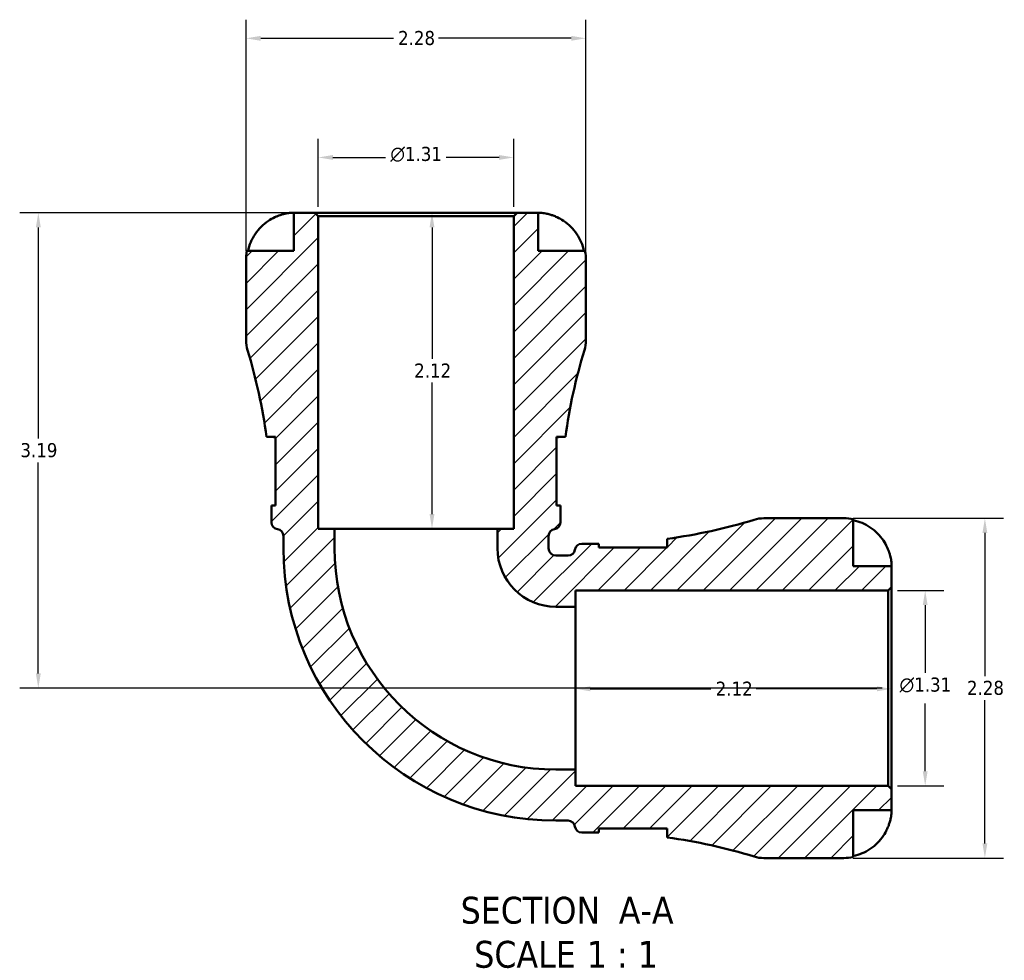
# Model space of a CAD drawing. Header units: inches. Extents: x 0.1 to 36.6, y 0.6 to 29.5.
# Tile 6 of 10: x 12.1 to 18.7, y 23.2 to 29.5. Entities that reach past the tile are written whole.
import ezdxf

# ---------------------------------------------------------------- set-up
doc = ezdxf.new("R2010")
doc.units = ezdxf.units.IN
doc.header["$MEASUREMENT"] = 0
for name, color, linetype, lineweight in [('Dimension (ANSI)', 7, 'Continuous', 25), ('Hatch (ANSI)', 7, 'Continuous', 18), ('Symbol (ANSI)', 7, 'Continuous', 25), ('Visible (ANSI)', 7, 'Continuous', 50)]:
    doc.layers.add(name, color=color, linetype=linetype, lineweight=lineweight)
doc.styles.add('Label Text (ANSI)', font='tahoma.ttf')
doc.styles.add('Note Text (ANSI)', font='tahoma.ttf')
doc.dimstyles.new('Default (ANSI)', dxfattribs={"dimtxt": 0.09448818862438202, "dimasz": 0.09842519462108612, "dimexe": 0.125, "dimexo": 0.0625, "dimgap": 0.03149606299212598, "dimtad": 0, "dimtih": 1, "dimtoh": 1, "dimrnd": 1e-08, "dimzin": 4, "dimdsep": 46, "dimtxsty": 'Note Text (ANSI)', "dimcen": 0.09, "dimdle": 0.3937007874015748, "dimclrd": 256, "dimclre": 256, "dimclrt": 5, "dimadec": 0, "dimazin": 1, "dimtfac": 1, "dimtofl": 0, "dimtmove": 0, "dimatfit": 3, "dimfxl": 1, "dimtolj": 1, "dimtzin": 4, "dimlwd": -1, "dimlwe": -1, "dimarcsym": 0})

# ---------------------------------------------------------------- blocks, each defined once
blk = doc.blocks.new('*D7')
at = {"layer": 'Defpoints', "color": 0, "transparency": 16777216}
for p in [(15.78185156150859, 24.99859492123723), (15.78185156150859, 24.9940313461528), (17.90185156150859, 24.99859492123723)]:
    blk.add_point(p, dxfattribs=at)
at = {"layer": 'Dimension (ANSI)', "transparency": 16777216}
for p, q in [((15.88027675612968, 24.9940313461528), (16.69057950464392, 24.9940313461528)), ((17.8034263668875, 24.9940313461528), (16.99312361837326, 24.9940313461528))]:
    blk.add_line(p, q, dxfattribs=at)
for points in [[(15.88027675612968, 25.01043554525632), (15.88027675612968, 24.97762714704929), (15.78185156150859, 24.9940313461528)], [(17.8034263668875, 25.01043554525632), (17.8034263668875, 24.97762714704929), (17.90185156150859, 24.9940313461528)]]:
    blk.add_solid(points, dxfattribs=at)
at = {"layer": 'Dimension (ANSI)', "color": 5, "transparency": 16777216, "insert": (16.72207556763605, 25.04225903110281), "char_height": 0.09448818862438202, "attachment_point": 1, "style": 'Note Text (ANSI)'}
blk.add_mtext('\\A1;2.12', dxfattribs=at)
blk = doc.blocks.new('*D8')
at = {"layer": 'Defpoints', "color": 0, "transparency": 16777216}
for p in [(17.58124132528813, 26.13859492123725), (17.58124132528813, 23.85859492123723), (18.52785815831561, 23.85859492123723)]:
    blk.add_point(p, dxfattribs=at)
at = {"layer": 'Dimension (ANSI)', "transparency": 16777216}
for p, q in [((17.64374132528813, 26.13859492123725), (18.65285815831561, 26.13859492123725)), ((18.52785815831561, 26.04016972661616), (18.52785815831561, 25.07949263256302)), ((18.52785815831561, 23.95702011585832), (18.52785815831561, 24.91769720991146)), ((17.64374132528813, 23.85859492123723), (18.65285815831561, 23.85859492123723))]:
    blk.add_line(p, q, dxfattribs=at)
for points in [[(18.51145395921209, 26.04016972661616), (18.54426235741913, 26.04016972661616), (18.52785815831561, 26.13859492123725)], [(18.5114539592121, 23.95702011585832), (18.54426235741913, 23.95702011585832), (18.52785815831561, 23.85859492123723)]]:
    blk.add_solid(points, dxfattribs=at)
at = {"layer": 'Dimension (ANSI)', "color": 5, "transparency": 16777216, "insert": (18.40757450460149, 25.04799656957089), "char_height": 0.09448818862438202, "attachment_point": 1, "style": 'Note Text (ANSI)'}
blk.add_mtext('\\A1;2.28', dxfattribs=at)
blk = doc.blocks.new('*D9')
at = {"layer": 'Defpoints', "color": 0, "transparency": 16777216}
for p in [(17.8790515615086, 25.65410673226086), (18.12728853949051, 25.65410673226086), (17.8790515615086, 24.34308311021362)]:
    blk.add_point(p, dxfattribs=at)
at = {"layer": 'Dimension (ANSI)', "transparency": 16777216}
for p, q in [((17.9415515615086, 25.65410673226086), (18.25228853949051, 25.65410673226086)), ((18.12728853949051, 25.55568153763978), (18.12728853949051, 25.10118329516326)), ((18.12728853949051, 24.44150830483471), (18.12728853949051, 24.89600654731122)), ((17.9415515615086, 24.34308311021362), (18.25228853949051, 24.34308311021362))]:
    blk.add_line(p, q, dxfattribs=at)
for points in [[(18.110884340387, 25.55568153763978), (18.14369273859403, 25.55568153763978), (18.12728853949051, 25.65410673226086)], [(18.110884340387, 24.44150830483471), (18.14369273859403, 24.44150830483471), (18.12728853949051, 24.34308311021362)]]:
    blk.add_solid(points, dxfattribs=at)
at = {"layer": 'Dimension (ANSI)', "color": 5, "transparency": 16777216, "insert": (17.95541294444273, 25.06968723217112), "char_height": 0.09448818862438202, "attachment_point": 1, "style": 'Note Text (ANSI)'}
blk.add_mtext('\\A1;{\\fAIGDT|b0|i0;\\H0.0945;\\ln}\\fTahoma|b0|i0;\\H0.0945;1.31', dxfattribs=at)
blk = doc.blocks.new('*D10')
at = {"layer": 'Defpoints', "color": 0, "transparency": 16777216}
for p in [(14.05633975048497, 28.5594957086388), (14.05633975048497, 28.16579492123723), (15.36736337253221, 28.16579492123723)]:
    blk.add_point(p, dxfattribs=at)
at = {"layer": 'Dimension (ANSI)', "transparency": 16777216}
for p, q in [((14.05633975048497, 28.22829492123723), (14.05633975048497, 28.6844957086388)), ((15.36736337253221, 28.22829492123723), (15.36736337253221, 28.6844957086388)), ((14.15476494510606, 28.5594957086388), (14.50847990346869, 28.5594957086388)), ((15.26893817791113, 28.5594957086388), (14.91522321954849, 28.5594957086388))]:
    blk.add_line(p, q, dxfattribs=at)
for points in [[(14.15476494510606, 28.57589990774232), (14.15476494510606, 28.54309150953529), (14.05633975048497, 28.5594957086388)], [(15.26893817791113, 28.57589990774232), (15.26893817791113, 28.54309150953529), (15.36736337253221, 28.5594957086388)]]:
    blk.add_solid(points, dxfattribs=at)
at = {"layer": 'Dimension (ANSI)', "color": 5, "transparency": 16777216, "insert": (14.53997596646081, 28.63058801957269), "char_height": 0.09448818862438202, "attachment_point": 1, "style": 'Note Text (ANSI)'}
blk.add_mtext('\\A1;{\\fAIGDT|b0|i0;\\H0.0945;\\ln}\\fTahoma|b0|i0;\\H0.0945;1.31', dxfattribs=at)
blk = doc.blocks.new('*D11')
at = {"layer": 'Defpoints', "color": 0, "transparency": 16777216}
for p in [(15.85185156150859, 29.35885909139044), (13.57185156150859, 27.86798468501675), (15.85185156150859, 27.86798468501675)]:
    blk.add_point(p, dxfattribs=at)
at = {"layer": 'Dimension (ANSI)', "transparency": 16777216}
for p, q in [((13.57185156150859, 27.93048468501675), (13.57185156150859, 29.48385909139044)), ((15.85185156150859, 27.93048468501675), (15.85185156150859, 29.48385909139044)), ((13.67027675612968, 29.35885909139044), (14.56007184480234, 29.35885909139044)), ((15.7534263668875, 29.35885909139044), (14.86363127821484, 29.35885909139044))]:
    blk.add_line(p, q, dxfattribs=at)
for points in [[(13.67027675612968, 29.37526329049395), (13.67027675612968, 29.34245489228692), (13.57185156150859, 29.35885909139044)], [(15.7534263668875, 29.37526329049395), (15.7534263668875, 29.34245489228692), (15.85185156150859, 29.35885909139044)]]:
    blk.add_solid(points, dxfattribs=at)
at = {"layer": 'Dimension (ANSI)', "color": 5, "transparency": 16777216, "insert": (14.59156790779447, 29.40826073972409), "char_height": 0.09448818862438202, "attachment_point": 1, "style": 'Note Text (ANSI)'}
blk.add_mtext('\\A1;2.28', dxfattribs=at)
blk = doc.blocks.new('*D12')
at = {"layer": 'Defpoints', "color": 0, "transparency": 16777216}
for p in [(14.03353975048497, 28.18859492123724), (12.17871500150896, 24.99859492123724), (17.9018515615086, 24.99859492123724)]:
    blk.add_point(p, dxfattribs=at)
at = {"layer": 'Dimension (ANSI)', "transparency": 16777216}
for p, q in [((13.97103975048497, 28.18859492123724), (12.05371500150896, 28.18859492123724)), ((12.17871500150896, 28.09016972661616), (12.17871500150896, 26.67430226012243)), ((12.17871500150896, 25.09702011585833), (12.17871500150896, 26.51288758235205)), ((17.8393515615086, 24.99859492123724), (12.05371500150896, 24.99859492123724))]:
    blk.add_line(p, q, dxfattribs=at)
for points in [[(12.16231080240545, 28.09016972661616), (12.19511920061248, 28.09016972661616), (12.17871500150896, 28.18859492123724)], [(12.16231080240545, 25.09702011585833), (12.19511920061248, 25.09702011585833), (12.17871500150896, 24.99859492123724)]]:
    blk.add_solid(points, dxfattribs=at)
at = {"layer": 'Dimension (ANSI)', "color": 5, "transparency": 16777216, "insert": (12.05839961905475, 26.64280619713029), "char_height": 0.09448818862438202, "attachment_point": 1, "style": 'Note Text (ANSI)'}
blk.add_mtext('\\A1;3.19', dxfattribs=at)
blk = doc.blocks.new('*D13')
at = {"layer": 'Defpoints', "color": 0, "transparency": 16777216}
for p in [(14.7118515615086, 28.18859492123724), (14.7118515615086, 26.06859492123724), (14.8193674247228, 26.06859492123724)]:
    blk.add_point(p, dxfattribs=at)
at = {"layer": 'Dimension (ANSI)', "transparency": 16777216}
for p, q in [((14.8193674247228, 28.09016972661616), (14.8193674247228, 27.20831866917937)), ((14.8193674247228, 26.16702011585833), (14.8193674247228, 27.04887117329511))]:
    blk.add_line(p, q, dxfattribs=at)
for points in [[(14.80296322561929, 28.09016972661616), (14.83577162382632, 28.09016972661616), (14.8193674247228, 28.18859492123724)], [(14.80296322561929, 26.16702011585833), (14.83577162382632, 26.16702011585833), (14.8193674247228, 26.06859492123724)]]:
    blk.add_solid(points, dxfattribs=at)
at = {"layer": 'Dimension (ANSI)', "color": 5, "transparency": 16777216, "insert": (14.69959143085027, 27.17682260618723), "char_height": 0.09448818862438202, "attachment_point": 1, "style": 'Note Text (ANSI)'}
blk.add_mtext('\\A1;2.12', dxfattribs=at)

msp = doc.modelspace()

# ---------------------------------------------------------------- hatches: boundary and pattern name
at = {"layer": 'Hatch (ANSI)'}
h = msp.add_hatch(dxfattribs=at)
h.set_pattern_fill('ANSI31', color=256, scale=0.9999999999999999, style=0)
h.set_pattern_definition([(45, (0, 0), (-0.08838834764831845, 0.08838834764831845), [])])
edge = h.paths.add_edge_path()
edge.add_ellipse((17.04614315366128, 24.08659492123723), major_axis=(0.2179862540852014, -0.06682808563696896), ratio=1, start_angle=270, end_angle=287.0439778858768)
edge.add_line((17.04614315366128, 23.85859492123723), (17.58124132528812, 23.85859492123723))
edge.add_ellipse((17.58124132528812, 24.17920515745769), major_axis=(0.3206102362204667, 2.708872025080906e-45), ratio=1, start_angle=270, end_angle=281.5369590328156)
edge.add_line((17.64536337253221, 23.86507256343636), (17.64536337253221, 24.1792051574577))
edge.add_line((17.64536337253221, 24.1792051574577), (17.90185156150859, 24.1792051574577))
edge.add_line((17.90185156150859, 24.1792051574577), (17.90185156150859, 24.32028311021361))
edge.add_line((17.90185156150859, 24.32028311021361), (17.87905156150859, 24.34308311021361))
edge.add_line((17.87905156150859, 24.34308311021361), (15.78185156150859, 24.34308311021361))
edge.add_line((15.78185156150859, 24.34308311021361), (15.78185156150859, 24.45233507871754))
edge.add_line((15.78185156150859, 24.45233507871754), (15.65055156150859, 24.45233507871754))
edge.add_ellipse((15.65055156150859, 25.93729492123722), major_axis=(-1.484959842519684, -1.748382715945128e-16), ratio=1, start_angle=0, end_angle=90, ccw=False)
edge.add_line((14.1655917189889, 25.93729492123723), (14.1655917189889, 26.06859492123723))
edge.add_line((14.1655917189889, 26.06859492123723), (14.05633975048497, 26.06859492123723))
edge.add_line((14.05633975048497, 26.06859492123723), (14.05633975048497, 28.16579492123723))
edge.add_line((14.05633975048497, 28.16579492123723), (14.03353975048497, 28.18859492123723))
edge.add_line((14.03353975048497, 28.18859492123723), (13.89246179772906, 28.18859492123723))
edge.add_line((13.89246179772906, 28.18859492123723), (13.89246179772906, 27.93210673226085))
edge.add_line((13.89246179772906, 27.93210673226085), (13.57832920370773, 27.93210673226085))
edge.add_ellipse((13.89246179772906, 27.86798468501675), major_axis=(-0.06412204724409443, -0.3141325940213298), ratio=1, start_angle=270, end_angle=281.5369590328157)
edge.add_line((13.57185156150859, 27.86798468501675), (13.57185156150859, 27.33288651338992))
edge.add_ellipse((13.79985156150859, 27.33288651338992), major_axis=(-6.993530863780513e-16, -0.2279999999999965), ratio=1, start_angle=270, end_angle=287.0439778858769)
edge.add_ellipse((10.07740346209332, 26.19169492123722), major_axis=(1.074363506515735, -3.50446184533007), ratio=1, start_angle=80.6739925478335, end_angle=90, ccw=False)
edge.add_line((13.70964673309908, 26.68395358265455), (13.76907203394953, 26.68395358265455))
edge.add_line((13.76907203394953, 26.68395358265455), (13.76907203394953, 26.22509531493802))
edge.add_line((13.76907203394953, 26.22509531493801), (13.74269938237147, 26.22509531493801))
edge.add_ellipse((10.07740346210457, 26.1916949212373), major_axis=(0.03340039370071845, -3.665295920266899), ratio=1, start_angle=89.4779006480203, end_angle=90, ccw=False)
edge.add_line((13.74285156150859, 26.19169492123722), (13.74285156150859, 26.11009492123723))
edge.add_ellipse((13.78845156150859, 26.11009492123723), major_axis=(1.828316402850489e-43, -0.04560000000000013), ratio=1, start_angle=270, end_angle=352.8192442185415)
edge.add_ellipse((13.77705156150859, 26.01961022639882), major_axis=(0.04524234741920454, -0.005700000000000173), ratio=1, start_angle=7.180755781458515, end_angle=90, ccw=False)
edge.add_line((13.82265156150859, 26.01961022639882), (13.82265156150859, 25.93729492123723))
edge.add_ellipse((15.65055156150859, 25.93729492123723), major_axis=(3.496765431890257e-16, -1.827900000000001), ratio=1, start_angle=270, end_angle=360)
edge.add_line((15.65055156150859, 24.10939492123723), (15.73286686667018, 24.10939492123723))
edge.add_ellipse((15.73286686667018, 24.06379492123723), major_axis=(0.04560000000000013, 2.617520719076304e-46), ratio=1, start_angle=7.180755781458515, end_angle=90, ccw=False)
edge.add_ellipse((15.82335156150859, 24.07519492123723), major_axis=(0.005700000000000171, -0.04524234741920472), ratio=1, start_angle=270, end_angle=352.8192442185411)
edge.add_line((15.82335156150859, 24.02959492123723), (15.90495156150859, 24.02959492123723))
edge.add_ellipse((15.90495156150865, 20.36414682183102), major_axis=(3.665448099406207, 5.822114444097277e-14), ratio=1, start_angle=89.4779006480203, end_angle=90, ccw=False)
edge.add_line((15.93835195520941, 24.02944274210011), (15.93835195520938, 24.05581539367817))
edge.add_line((15.93835195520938, 24.05581539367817), (16.39721022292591, 24.05581539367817))
edge.add_line((16.39721022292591, 24.05581539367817), (16.39721022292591, 23.99639009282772))
edge.add_ellipse((15.90495156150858, 20.36414682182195), major_axis=(3.63224327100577, -0.4922586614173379), ratio=1, start_angle=80.6739925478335, end_angle=90, ccw=False)
edge = h.paths.add_edge_path()
edge.add_ellipse((17.04614315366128, 25.91059492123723), major_axis=(-0.228, 3.496765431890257e-16), ratio=1, start_angle=270, end_angle=287.0439778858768)
edge.add_ellipse((15.90495156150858, 29.6330430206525), major_axis=(-3.50446184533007, -1.074363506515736), ratio=1, start_angle=80.6739925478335, end_angle=90, ccw=False)
edge.add_line((16.39721022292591, 26.00079974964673), (16.39721022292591, 25.94137444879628))
edge.add_line((16.39721022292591, 25.94137444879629), (15.93835195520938, 25.94137444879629))
edge.add_line((15.93835195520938, 25.94137444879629), (15.93835195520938, 25.96774710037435))
edge.add_ellipse((15.90495156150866, 29.63304302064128), major_axis=(-3.665295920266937, -0.03340039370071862), ratio=1, start_angle=89.4779006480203, end_angle=90, ccw=False)
edge.add_line((15.90495156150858, 25.96759492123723), (15.82335156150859, 25.96759492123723))
edge.add_ellipse((15.82335156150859, 25.92199492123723), major_axis=(-0.04560000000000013, 2.617520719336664e-46), ratio=1, start_angle=270, end_angle=352.8192442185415)
edge.add_ellipse((15.73286686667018, 25.93339492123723), major_axis=(-0.005700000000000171, -0.04524234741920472), ratio=1, start_angle=7.180755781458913, end_angle=90, ccw=False)
edge.add_line((15.73286686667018, 25.88779492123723), (15.65055156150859, 25.88779492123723))
edge.add_ellipse((15.65055156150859, 25.93729492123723), major_axis=(-0.04950000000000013, 5.245148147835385e-16), ratio=1, start_angle=1.1937117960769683e-12, end_angle=90, ccw=False)
edge.add_line((15.60105156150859, 25.93729492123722), (15.60105156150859, 26.01961022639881))
edge.add_ellipse((15.64665156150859, 26.01961022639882), major_axis=(-7.618802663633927e-42, 0.04560000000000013), ratio=1, start_angle=7.180755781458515, end_angle=90, ccw=False)
edge.add_ellipse((15.63525156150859, 26.11009492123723), major_axis=(0.04524234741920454, 0.005700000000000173), ratio=1, start_angle=270, end_angle=352.8192442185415)
edge.add_line((15.68085156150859, 26.11009492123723), (15.68085156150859, 26.19169492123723))
edge.add_ellipse((19.34629966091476, 26.19169492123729), major_axis=(-5.839598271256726e-14, 3.665448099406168), ratio=1, start_angle=89.4779006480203, end_angle=90, ccw=False)
edge.add_line((15.68100374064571, 26.22509531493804), (15.65463108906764, 26.22509531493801))
edge.add_line((15.65463108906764, 26.22509531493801), (15.65463108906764, 26.68395358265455))
edge.add_line((15.65463108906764, 26.68395358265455), (15.7140563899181, 26.68395358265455))
edge.add_ellipse((19.34629966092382, 26.19169492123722), major_axis=(0.4922586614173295, 3.632243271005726), ratio=1, start_angle=80.6739925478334, end_angle=90, ccw=False)
edge.add_ellipse((15.62385156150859, 27.33288651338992), major_axis=(0.2179862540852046, -0.06682808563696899), ratio=0.9999999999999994, start_angle=0, end_angle=17.04397788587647)
edge.add_line((15.85185156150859, 27.33288651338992), (15.85185156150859, 27.86798468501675))
edge.add_ellipse((15.53124132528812, 27.86798468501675), major_axis=(1.548811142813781e-39, 0.3206102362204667), ratio=1, start_angle=270, end_angle=281.5369590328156)
edge.add_line((15.84537391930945, 27.93210673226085), (15.53124132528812, 27.93210673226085))
edge.add_line((15.53124132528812, 27.93210673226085), (15.53124132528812, 28.18859492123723))
edge.add_line((15.53124132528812, 28.18859492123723), (15.39016337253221, 28.18859492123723))
edge.add_line((15.39016337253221, 28.18859492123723), (15.36736337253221, 28.16579492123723))
edge.add_line((15.36736337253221, 28.16579492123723), (15.36736337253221, 26.06859492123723))
edge.add_line((15.36736337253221, 26.06859492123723), (15.25811140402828, 26.06859492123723))
edge.add_line((15.25811140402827, 26.06859492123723), (15.25811140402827, 25.93729492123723))
edge.add_ellipse((15.65055156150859, 25.93729492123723), major_axis=(3.496765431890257e-16, -0.3924401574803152), ratio=1, start_angle=270, end_angle=359.9999999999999)
edge.add_line((15.65055156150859, 25.54485476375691), (15.78185156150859, 25.54485476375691))
edge.add_line((15.78185156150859, 25.54485476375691), (15.78185156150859, 25.65410673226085))
edge.add_line((15.78185156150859, 25.65410673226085), (17.87905156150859, 25.65410673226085))
edge.add_line((17.87905156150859, 25.65410673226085), (17.90185156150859, 25.67690673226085))
edge.add_line((17.90185156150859, 25.67690673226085), (17.90185156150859, 25.81798468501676))
edge.add_line((17.90185156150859, 25.81798468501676), (17.64536337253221, 25.81798468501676))
edge.add_line((17.64536337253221, 25.81798468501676), (17.64536337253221, 26.13211727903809))
edge.add_ellipse((17.58124132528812, 25.81798468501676), major_axis=(-0.3141325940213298, 0.06412204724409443), ratio=1, start_angle=270, end_angle=281.5369590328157)
edge.add_line((17.58124132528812, 26.13859492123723), (17.04614315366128, 26.13859492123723))

# ---------------------------------------------------------------- linework, layer by layer
at = {"layer": 'Visible (ANSI)'}
for p, q in [((14.03353975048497, 28.18859492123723), (13.89246179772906, 28.18859492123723)), ((13.89246179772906, 28.18859492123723), (13.89246179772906, 27.93210673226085)), ((14.05633975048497, 28.16579492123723), (14.03353975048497, 28.18859492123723)), ((15.39016337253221, 28.18859492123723), (14.03353975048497, 28.18859492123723)), ((14.05633975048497, 26.06859492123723), (14.05633975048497, 28.16579492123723)), ((14.05633975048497, 28.16579492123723), (15.36736337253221, 28.16579492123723)), ((15.39016337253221, 28.18859492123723), (15.36736337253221, 28.16579492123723)), ((15.36736337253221, 28.16579492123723), (15.36736337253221, 26.06859492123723)), ((15.53124132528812, 28.18859492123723), (15.39016337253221, 28.18859492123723)), ((15.53124132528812, 27.93210673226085), (15.53124132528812, 28.18859492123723)), ((13.89246179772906, 27.93210673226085), (13.57832920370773, 27.93210673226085)), ((15.84537391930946, 27.93210673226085), (15.53124132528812, 27.93210673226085)), ((13.57185156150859, 27.86798468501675), (13.57185156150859, 27.33288651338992)), ((15.85185156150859, 27.33288651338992), (15.85185156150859, 27.86798468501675)), ((13.70964673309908, 26.68395358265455), (13.76907203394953, 26.68395358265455)), ((13.76907203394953, 26.68395358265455), (13.76907203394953, 26.22509531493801)), ((15.65463108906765, 26.22509531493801), (15.65463108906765, 26.68395358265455)), ((15.65463108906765, 26.68395358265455), (15.7140563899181, 26.68395358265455)), ((13.76907203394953, 26.22509531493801), (13.74269938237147, 26.22509531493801)), ((15.68100374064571, 26.22509531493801), (15.65463108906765, 26.22509531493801)), ((13.74285156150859, 26.19169492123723), (13.74285156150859, 26.11009492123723)), ((15.68085156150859, 26.11009492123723), (15.68085156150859, 26.19169492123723)), ((17.58124132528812, 26.13859492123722), (17.04614315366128, 26.13859492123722)), ((17.64536337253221, 25.81798468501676), (17.64536337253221, 26.13211727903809)), ((14.16559171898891, 26.06859492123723), (14.05633975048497, 26.06859492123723)), ((14.16559171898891, 25.93729492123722), (14.16559171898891, 26.06859492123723)), ((15.25811140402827, 26.06859492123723), (14.16559171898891, 26.06859492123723)), ((15.36736337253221, 26.06859492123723), (15.25811140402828, 26.06859492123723)), ((15.25811140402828, 26.06859492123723), (15.25811140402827, 25.93729492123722)), ((13.82265156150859, 26.01961022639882), (13.82265156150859, 25.93729492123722)), ((15.60105156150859, 25.93729492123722), (15.60105156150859, 26.01961022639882)), ((15.90495156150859, 25.96759492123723), (15.82335156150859, 25.96759492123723)), ((15.93835195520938, 25.94137444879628), (15.93835195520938, 25.96774710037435)), ((16.39721022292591, 26.00079974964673), (16.39721022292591, 25.94137444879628)), ((16.39721022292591, 25.94137444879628), (15.93835195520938, 25.94137444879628)), ((15.73286686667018, 25.88779492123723), (15.65055156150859, 25.88779492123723)), ((17.90185156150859, 25.81798468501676), (17.64536337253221, 25.81798468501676)), ((17.90185156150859, 25.67690673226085), (17.90185156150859, 25.81798468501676)), ((15.78185156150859, 25.54485476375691), (15.78185156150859, 25.65410673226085)), ((15.78185156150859, 25.65410673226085), (17.87905156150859, 25.65410673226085)), ((17.87905156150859, 25.65410673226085), (17.90185156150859, 25.67690673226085)), ((17.87905156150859, 25.65410673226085), (17.87905156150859, 24.34308311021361)), ((17.90185156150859, 24.32028311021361), (17.90185156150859, 25.67690673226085)), ((15.65055156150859, 25.54485476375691), (15.78185156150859, 25.54485476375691)), ((15.78185156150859, 24.45233507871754), (15.78185156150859, 25.54485476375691)), ((15.78185156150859, 24.45233507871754), (15.65055156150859, 24.45233507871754)), ((15.78185156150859, 24.34308311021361), (15.78185156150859, 24.45233507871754)), ((17.87905156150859, 24.34308311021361), (15.78185156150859, 24.34308311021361)), ((17.90185156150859, 24.32028311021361), (17.87905156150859, 24.34308311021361)), ((17.90185156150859, 24.1792051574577), (17.90185156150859, 24.32028311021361)), ((17.64536337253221, 23.86507256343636), (17.64536337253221, 24.1792051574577)), ((17.64536337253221, 24.1792051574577), (17.90185156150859, 24.1792051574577)), ((15.65055156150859, 24.10939492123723), (15.73286686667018, 24.10939492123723)), ((15.93835195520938, 24.02944274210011), (15.93835195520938, 24.05581539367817)), ((15.93835195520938, 24.05581539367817), (16.39721022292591, 24.05581539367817)), ((16.39721022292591, 24.05581539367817), (16.39721022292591, 23.99639009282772)), ((15.82335156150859, 24.02959492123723), (15.90495156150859, 24.02959492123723)), ((17.04614315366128, 23.85859492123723), (17.58124132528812, 23.85859492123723))]:
    msp.add_line(p, q, dxfattribs=at)
for centre, radius, start, end in [((13.89246179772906, 27.86798468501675), 0.3206102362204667, 168.4630409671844, 180), ((15.53124132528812, 27.86798468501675), 0.3206102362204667, 0, 11.53695903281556), ((13.79985156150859, 27.33288651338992), 0.2279999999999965, 180, 197.0439778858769), ((15.62385156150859, 27.33288651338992), 0.228000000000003, 342.9560221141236, 0), ((10.07740346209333, 26.19169492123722), 3.665448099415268, 7.717970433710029, 17.0439778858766), ((19.34629966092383, 26.19169492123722), 3.665448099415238, 162.9560221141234, 172.2820295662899), ((10.07740346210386, 26.19169492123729), 3.665448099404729, 0, 0.522099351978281), ((19.3462996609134, 26.19169492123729), 3.665448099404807, 179.4779006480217, 180), ((13.78845156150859, 26.11009492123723), 0.04560000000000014, 180, 262.8192442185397), ((15.63525156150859, 26.11009492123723), 0.04560000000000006, 277.1807557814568, 0), ((15.90495156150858, 29.63304302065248), 3.665448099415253, 277.7179704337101, 287.0439778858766), ((17.04614315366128, 25.91059492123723), 0.228, 90, 107.0439778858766), ((17.58124132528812, 25.81798468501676), 0.3206102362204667, 78.46304096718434, 90), ((13.77705156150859, 26.01961022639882), 0.04560000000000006, 0, 82.81924421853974), ((15.64665156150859, 26.01961022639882), 0.04560000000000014, 97.1807557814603, 180), ((15.82335156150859, 25.92199492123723), 0.04560000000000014, 90, 172.8192442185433), ((15.90495156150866, 29.63304302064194), 3.665448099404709, 269.9999999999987, 270.5220993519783), ((15.65055156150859, 25.93729492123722), 1.827900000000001, 180, 270), ((15.65055156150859, 25.93729492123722), 1.484959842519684, 180, 270), ((15.65055156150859, 25.93729492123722), 0.3924401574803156, 180, 270), ((15.65055156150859, 25.93729492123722), 0.04950000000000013, 180, 270), ((15.73286686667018, 25.93339492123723), 0.04560000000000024, 270.0000000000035, 352.8192442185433), ((15.73286686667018, 24.06379492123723), 0.04560000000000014, 7.180755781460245, 90), ((15.82335156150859, 24.07519492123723), 0.04560000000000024, 187.1807557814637, 270), ((15.90495156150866, 20.36414682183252), 3.66544809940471, 89.47790064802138, 90.000000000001), ((15.90495156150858, 20.36414682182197), 3.665448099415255, 72.95602211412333, 82.28202956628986), ((17.04614315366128, 24.08659492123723), 0.2280000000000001, 252.9560221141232, 270), ((17.58124132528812, 24.17920515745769), 0.3206102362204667, 270, 281.5369590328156)]:
    msp.add_arc(centre, radius, start, end, dxfattribs=at)
for points, knots in [([(13.58560718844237, 27.93210673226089), (13.58981788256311, 27.95260238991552), (13.59614615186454, 27.97261804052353), (13.61111039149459, 28.00862135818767), (13.62122122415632, 28.02783233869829), (13.645276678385, 28.06368334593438), (13.65922078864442, 28.0803237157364), (13.68735293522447, 28.10834142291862), (13.70414730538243, 28.12228411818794), (13.73581569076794, 28.14333562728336), (13.75011952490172, 28.15130944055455), (13.76421770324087, 28.15790558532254)], [0.1545017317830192, 0.1545017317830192, 0.1545017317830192, 0.1545017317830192, 0.3007395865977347, 0.3007395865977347, 0.4516003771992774, 0.4516003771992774, 0.60246116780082, 0.60246116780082, 0.7541450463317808, 0.7541450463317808, 0.8682016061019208, 0.8682016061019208, 0.8682016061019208, 0.8682016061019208]), ([(13.76421770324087, 28.15790558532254), (13.77049505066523, 28.16084258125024), (13.77685272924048, 28.16360019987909), (13.78923217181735, 28.16854707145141), (13.79522615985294, 28.17075136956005), (13.80856062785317, 28.17524207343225), (13.81581930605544, 28.17739983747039), (13.83528919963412, 28.18248542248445), (13.84673314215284, 28.1846477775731), (13.86763192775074, 28.18757504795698), (13.87644681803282, 28.18814628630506), (13.88909244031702, 28.18865695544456), (13.89246179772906, 28.18859492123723), (13.89246179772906, 28.18859492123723)], [-0.5276534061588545, -0.5276534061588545, -0.5276534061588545, -0.5276534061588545, -0.4741050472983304, -0.4741050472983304, -0.4238882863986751, -0.4238882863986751, -0.3615586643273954, -0.3615586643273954, -0.251371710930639, -0.251371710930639, -0.1293356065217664, -0.1293356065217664, 0, 0, 0, 0]), ([(15.53124132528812, 28.18859492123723), (15.53124132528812, 28.18859492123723), (15.53264779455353, 28.18860667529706), (15.53847682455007, 28.18850582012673), (15.5431502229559, 28.18837771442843), (15.55777054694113, 28.18731521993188), (15.56888111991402, 28.18608202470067), (15.59060778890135, 28.18186292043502), (15.59997755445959, 28.17963138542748), (15.6172182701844, 28.17459021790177), (15.62481630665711, 28.1720775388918), (15.64039947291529, 28.16628836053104), (15.64832626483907, 28.1630113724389), (15.65726689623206, 28.15893683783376), (15.65837765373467, 28.15842387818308), (15.65948541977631, 28.15790558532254)], [-2.262452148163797, -2.262452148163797, -2.262452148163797, -2.262452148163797, -2.178893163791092, -2.178893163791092, -2.087070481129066, -2.087070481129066, -1.960121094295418, -1.960121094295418, -1.875504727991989, -1.875504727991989, -1.811326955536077, -1.811326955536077, -1.744875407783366, -1.744875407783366, -1.735421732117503, -1.735421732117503, -1.735421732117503, -1.735421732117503]), ([(15.65948541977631, 28.15790558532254), (15.67358359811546, 28.15130944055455), (15.68788743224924, 28.14333562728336), (15.71955581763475, 28.12228411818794), (15.73635018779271, 28.10834142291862), (15.76448233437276, 28.0803237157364), (15.77842644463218, 28.06368334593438), (15.80248189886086, 28.02783233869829), (15.81259273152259, 28.00862135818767), (15.82755697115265, 27.97261804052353), (15.83388524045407, 27.95260238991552), (15.83809593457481, 27.93210673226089)], [3.990271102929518, 3.990271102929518, 3.990271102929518, 3.990271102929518, 4.10432766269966, 4.10432766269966, 4.25601154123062, 4.25601154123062, 4.406872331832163, 4.406872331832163, 4.557733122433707, 4.557733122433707, 4.703970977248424, 4.703970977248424, 4.703970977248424, 4.703970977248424]), ([(13.76907286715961, 26.67857175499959), (13.76812921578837, 26.6791052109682), (13.7671969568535, 26.67960057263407), (13.7610913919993, 26.68263086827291), (13.75632243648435, 26.68395358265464), (13.75204667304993, 26.68395358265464)], [-0.2419229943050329, -0.2419229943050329, -0.2419229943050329, -0.2419229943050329, -0.2217238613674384, -0.2217238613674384, -0.1078852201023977, -0.1078852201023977, -0.1078852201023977, -0.1078852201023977]), ([(15.67165644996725, 26.68395358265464), (15.66783263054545, 26.68395358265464), (15.66361390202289, 26.68289555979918), (15.65760953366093, 26.68017583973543), (15.65613385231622, 26.6794224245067), (15.65462940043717, 26.67857208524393)], [-2.068443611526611, -2.068443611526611, -2.068443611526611, -2.068443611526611, -1.966580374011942, -1.966580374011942, -1.934329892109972, -1.934329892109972, -1.934329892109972, -1.934329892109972]), ([(17.64536337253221, 26.12483929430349), (17.66585903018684, 26.12062860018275), (17.68587468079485, 26.11430033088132), (17.721877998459, 26.09933609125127), (17.74108897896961, 26.08922525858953), (17.7769399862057, 26.06516980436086), (17.79358035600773, 26.05122569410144), (17.82159806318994, 26.02309354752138), (17.83554075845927, 26.00629917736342), (17.85659226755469, 25.97463079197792), (17.86456608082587, 25.96032695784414), (17.87116222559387, 25.94622877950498)], [0.1545017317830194, 0.1545017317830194, 0.1545017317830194, 0.1545017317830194, 0.3007395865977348, 0.3007395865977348, 0.4516003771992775, 0.4516003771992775, 0.6024611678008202, 0.6024611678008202, 0.7541450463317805, 0.7541450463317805, 0.8682016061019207, 0.8682016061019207, 0.8682016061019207, 0.8682016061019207]), ([(16.39182839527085, 25.94137361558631), (16.39236185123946, 25.94231726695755), (16.39285721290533, 25.94324952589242), (16.39588750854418, 25.94935509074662), (16.39721022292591, 25.95412404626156), (16.39721022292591, 25.95839980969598)], [-0.2419229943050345, -0.2419229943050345, -0.2419229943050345, -0.2419229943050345, -0.2217238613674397, -0.2217238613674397, -0.1078852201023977, -0.1078852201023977, -0.1078852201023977, -0.1078852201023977]), ([(17.87116222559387, 25.94622877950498), (17.87409922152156, 25.93995143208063), (17.87685684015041, 25.93359375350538), (17.88180371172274, 25.92121431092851), (17.88400800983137, 25.91522032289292), (17.88849871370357, 25.90188585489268), (17.89065647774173, 25.89462717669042), (17.89574206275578, 25.87515728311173), (17.89790441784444, 25.86371334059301), (17.90083168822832, 25.8428145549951), (17.9014029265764, 25.83399966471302), (17.90191359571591, 25.8213540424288), (17.90185156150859, 25.81798468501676), (17.90185156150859, 25.81798468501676)], [-0.5276534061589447, -0.5276534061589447, -0.5276534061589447, -0.5276534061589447, -0.4741050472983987, -0.4741050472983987, -0.4238882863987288, -0.4238882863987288, -0.3615586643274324, -0.3615586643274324, -0.2513717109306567, -0.2513717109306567, -0.1293356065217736, -0.1293356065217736, 0, 0, 0, 0]), ([(17.90185156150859, 24.1792051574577), (17.90185156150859, 24.17920515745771), (17.90186331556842, 24.17779868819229), (17.90176246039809, 24.17196965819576), (17.90163435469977, 24.16729625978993), (17.90057186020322, 24.15267593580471), (17.89933866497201, 24.14156536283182), (17.89511956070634, 24.1198386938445), (17.89288802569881, 24.11046892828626), (17.88784685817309, 24.09322821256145), (17.88533417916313, 24.08563017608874), (17.87954500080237, 24.07004700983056), (17.87626801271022, 24.06212021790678), (17.87219347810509, 24.0531795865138), (17.8716805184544, 24.05206882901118), (17.87116222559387, 24.05096106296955)], [-2.262452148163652, -2.262452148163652, -2.262452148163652, -2.262452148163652, -2.178893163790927, -2.178893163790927, -2.087070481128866, -2.087070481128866, -1.960121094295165, -1.960121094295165, -1.875504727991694, -1.875504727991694, -1.81132695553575, -1.81132695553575, -1.74487540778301, -1.74487540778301, -1.735421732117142, -1.735421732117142, -1.735421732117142, -1.735421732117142]), ([(16.39721022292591, 24.03879003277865), (16.39721022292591, 24.04261385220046), (16.39615220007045, 24.04683258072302), (16.39343248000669, 24.05283694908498), (16.39267906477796, 24.0543126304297), (16.3918287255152, 24.05581708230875)], [-2.068443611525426, -2.068443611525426, -2.068443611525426, -2.068443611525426, -1.96658037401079, -1.96658037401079, -1.934329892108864, -1.934329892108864, -1.934329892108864, -1.934329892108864]), ([(17.87116222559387, 24.05096106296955), (17.86456608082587, 24.03686288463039), (17.85659226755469, 24.02255905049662), (17.83554075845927, 23.99089066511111), (17.82159806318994, 23.97409629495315), (17.79358035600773, 23.94596414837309), (17.7769399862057, 23.93202003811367), (17.74108897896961, 23.907964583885), (17.721877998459, 23.89785375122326), (17.68587468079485, 23.88288951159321), (17.66585903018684, 23.87656124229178), (17.64536337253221, 23.87235054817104)], [3.990271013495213, 3.990271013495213, 3.990271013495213, 3.990271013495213, 4.104327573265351, 4.104327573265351, 4.256011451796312, 4.256011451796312, 4.406872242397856, 4.406872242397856, 4.557733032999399, 4.557733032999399, 4.703970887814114, 4.703970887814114, 4.703970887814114, 4.703970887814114])]:
    msp.add_open_spline(points, degree=3, knots=knots, dxfattribs=at)

# ---------------------------------------------------------------- texts
at = {"layer": 'Symbol (ANSI)', "char_height": 0.1799999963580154, "attachment_point": 7, "style": 'Label Text (ANSI)'}
for s, insert in [('SECTION', (15.01152037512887, 23.41510432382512)), (' A-A', (16.00499471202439, 23.41889686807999)), ('SCALE', (15.10283314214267, 23.1193225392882)), (' 1 : 1', (15.79057010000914, 23.12253161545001))]:
    msp.add_mtext(s, dxfattribs=dict(at, insert=insert))

# ---------------------------------------------------------------- dimensions: what is measured, and where the dimension line sits
at = {"layer": 'Dimension (ANSI)'}
for base, p1, p2, angle, override, picture, middle in [((15.85185156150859, 29.35885909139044), (13.57185156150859, 27.86798468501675), (15.85185156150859, 27.86798468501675), 180, {"dimgap": 0.03149606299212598, "dimtih": 0, "dimtoh": 0, "dimdec": 2, "dimtol": 0, "dimlim": 0, "dimtp": 0, "dimtm": -0, "dimtdec": 2, "dimatfit": 1}, '*D11', (14.71185156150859, 29.35885909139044)), ((12.17871500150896, 24.99859492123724), (14.03353975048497, 28.18859492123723), (17.90185156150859, 24.99859492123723), 90, {"dimgap": 0.03149606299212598, "dimdec": 2, "dimtol": 0, "dimlim": 0, "dimtp": 0, "dimtm": -0, "dimtdec": 2, "dimatfit": 1}, '*D12', (12.17871500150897, 26.59359492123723)), ((14.8193674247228, 26.06859492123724), (14.71185156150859, 28.18859492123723), (14.71185156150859, 26.06859492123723), 270, {"dimgap": 0.03149606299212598, "dimdec": 2, "dimse1": 1, "dimse2": 1, "dimtol": 0, "dimlim": 0, "dimtp": 0, "dimtm": -0, "dimtdec": 2, "dimatfit": 1}, '*D13', (14.81936742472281, 27.12859492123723)), ((18.52785815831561, 23.85859492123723), (17.58124132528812, 26.13859492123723), (17.58124132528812, 23.85859492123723), 90, {"dimgap": 0.03149606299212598, "dimdec": 2, "dimtol": 0, "dimlim": 0, "dimtp": 0, "dimtm": -0, "dimtdec": 2, "dimatfit": 1}, '*D8', (18.52785815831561, 24.99859492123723)), ((15.78185156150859, 24.9940313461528), (17.90185156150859, 24.99859492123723), (15.78185156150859, 24.99859492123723), 180, {"dimgap": 0.03149606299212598, "dimtih": 0, "dimtoh": 0, "dimdec": 2, "dimse1": 1, "dimse2": 1, "dimtol": 0, "dimlim": 0, "dimtp": 0, "dimtm": -0, "dimtdec": 2, "dimatfit": 1}, '*D7', (16.84185156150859, 24.9940313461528))]:
    dim = msp.add_linear_dim(base=base, p1=p1, p2=p2, angle=angle, dimstyle='Default (ANSI)', override=override, dxfattribs=at)
    dim.commit()
    dim.dimension.update_dxf_attribs({"geometry": picture, "text_midpoint": middle, "dimtype": 160})
for base, p1, p2, angle, override, picture, middle in [((14.05633975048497, 28.5594957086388), (15.36736337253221, 28.16579492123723), (14.05633975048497, 28.16579492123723), 180, {"dimgap": 0.03149606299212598, "dimtih": 0, "dimtoh": 0, "dimdec": 2, "dimtol": 0, "dimlim": 0, "dimtp": 0, "dimtm": -0, "dimtdec": 2, "dimatfit": 1}, '*D10', (14.71185156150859, 28.5594957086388)), ((18.12728853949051, 25.65410673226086), (17.87905156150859, 24.34308311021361), (17.87905156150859, 25.65410673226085), 90, {"dimgap": 0.03149606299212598, "dimdec": 2, "dimtol": 0, "dimlim": 0, "dimtp": 0, "dimtm": -0, "dimtdec": 2, "dimatfit": 1}, '*D9', (18.12728853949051, 24.99859492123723))]:
    dim = msp.add_linear_dim(base=base, p1=p1, p2=p2, angle=angle, text='{\\fAIGDT|b0|i0;\\H0.0945;\\ln}\\fTahoma|b0|i0;\\H0.0945;<>', dimstyle='Default (ANSI)', override=override, dxfattribs=at)
    dim.commit()
    dim.dimension.update_dxf_attribs({"geometry": picture, "text_midpoint": middle, "dimtype": 160})

doc.saveas('drawing.dxf')
